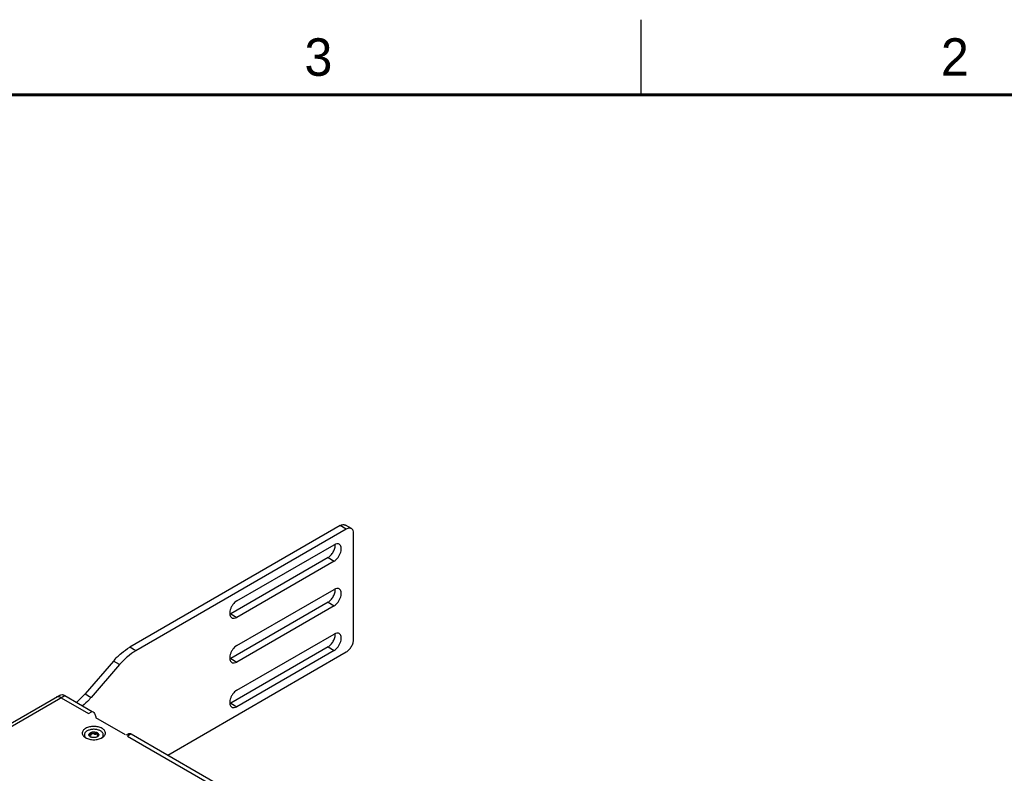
# Model space of a CAD drawing. Header units: inches. Extents: x 0 to 34, y 0 to 22.
# Tile 63 of 71: x 21.4 to 27.9, y 17 to 22. Entities that reach past the tile are written whole.
import ezdxf

# ---------------------------------------------------------------- set-up
doc = ezdxf.new("R2010")
doc.units = ezdxf.units.IN
doc.header["$LTSCALE"] = 1.87
doc.header["$MEASUREMENT"] = 0
doc.layers.get('0').update_dxf_attribs({"linetype": 'CONTINUOUS'})
doc.layers.add('02___PRT_ALL_AXES', color=7, linetype='CONTINUOUS')
doc.styles.add('TEXTSTYLE_2', font='txt')

msp = doc.modelspace()

# ---------------------------------------------------------------- linework, layer by layer
at = {"color": 2, "linetype": 'CONTINUOUS'}
msp.add_line((25.5, 22), (25.5, 21.5), dxfattribs=at)
at = {"color": 3, "linetype": 'CONTINUOUS'}
for p, q in [((23.4954, 18.6265), (22.0914, 17.8158)), ((21.9824, 17.7232), (21.793, 17.5044)), ((21.6344, 17.4788), (21.8171, 17.3733)), ((22.0769, 17.2233), (22.7914, 16.8107))]:
    msp.add_line(p, q, dxfattribs=at)
at = {"color": 7, "linetype": 'CONTINUOUS'}
for p, q in [((23.536, 18.603), (22.132, 17.7923)), ((23.536, 18.603), (23.4954, 18.6265)), ((23.5705, 18.6064), (23.5299, 18.6299)), ((23.5847, 17.8687), (23.5847, 18.5749)), ((22.132, 17.7923), (22.0914, 17.8158)), ((22.345, 17.0966), (23.536, 17.7843)), ((22.023, 17.6997), (21.8336, 17.481)), ((22.023, 17.6997), (21.9824, 17.7232)), ((20.2245, 16.6881), (21.6243, 17.4963)), ((20.2447, 16.6764), (21.6587, 17.4928)), ((21.6587, 17.4928), (21.8414, 17.3874)), ((21.793, 17.5044), (21.8336, 17.481)), ((21.8171, 17.3733), (21.8414, 17.3874)), ((22.0633, 17.2312), (21.8658, 17.3452)), ((21.8195, 17.2345), (21.8203, 17.2367)), ((21.826, 17.221), (21.8253, 17.2211)), ((21.826, 17.221), (21.826, 17.2204)), ((21.8262, 17.238), (21.8262, 17.2316)), ((21.8284, 17.2187), (21.8284, 17.2205)), ((21.8366, 17.2448), (21.8367, 17.244)), ((21.837, 17.2412), (21.8367, 17.244)), ((21.837, 17.2364), (21.837, 17.2412)), ((21.8519, 17.2464), (21.8519, 17.24)), ((21.8662, 17.2442), (21.8662, 17.2378)), ((21.8744, 17.2189), (21.8719, 17.2171)), ((21.8746, 17.2185), (21.8719, 17.2171)), ((21.8771, 17.2207), (21.8744, 17.2189)), ((21.8774, 17.2203), (21.8746, 17.2185)), ((21.8749, 17.2305), (21.8749, 17.2279)), ((21.8812, 17.2295), (21.8812, 17.2242)), ((22.084, 17.239), (22.0669, 17.2291)), ((22.1013, 17.2373), (22.0769, 17.2233)), ((22.1013, 17.2373), (22.8158, 16.8248))]:
    msp.add_line(p, q, dxfattribs=at)
at = {"color": 7, "linetype": 'CONTINUOUS', "const_width": 0.02}
msp.add_lwpolyline([(33.5, 21.5), (0.5, 21.5)], dxfattribs=at)
at = {"color": 7, "linetype": 'CONTINUOUS'}
for centre, radius, start, end in [((21.8278, 17.2447), 0.0438, 228.64486, 230.50017), ((21.8301, 17.2475), 0.0474, 230.51474, 234.82893), ((21.8305, 17.2317), 0.0114, 166.15157, 168.94818), ((21.8719, 17.2493), 0.0497, 305.17568, 307.26846), ((21.8739, 17.2467), 0.0463, 307.2771, 309.98095)]:
    msp.add_arc(centre, radius, start, end, dxfattribs=at)
at = {"color": 3, "linetype": 'CONTINUOUS'}
for points, knots in [([(23.4954, 18.6265), (23.5011, 18.6297), (23.5102, 18.6334), (23.5224, 18.6331), (23.5276, 18.6312), (23.5299, 18.6299)], [0, 0, 0, 0, 0.54772, 0.781557, 1, 1, 1, 1]), ([(21.9824, 17.7232), (21.9988, 17.742), (22.0326, 17.7761), (22.0715, 17.8043), (22.0914, 17.8158)], [0, 0, 0, 0, 0.521134, 1, 1, 1, 1]), ([(21.6344, 17.4788), (21.6319, 17.4802), (21.6232, 17.4846), (21.6126, 17.4864), (21.6058, 17.4846)], [0, 0, 0, 0, 0.285929, 1, 1, 1, 1]), ([(21.7355, 17.4479), (21.7406, 17.4521), (21.7609, 17.4697), (21.7797, 17.489), (21.793, 17.5044)], [0, 0, 0, 0, 0.242842, 1, 1, 1, 1])]:
    msp.add_open_spline(points, degree=3, knots=knots, dxfattribs=at)
at = {"color": 7, "linetype": 'CONTINUOUS'}
for points, knots in [([(23.5705, 18.6064), (23.5682, 18.6077), (23.563, 18.6096), (23.5508, 18.6099), (23.5417, 18.6063), (23.536, 18.603)], [0, 0, 0, 0, 0.218443, 0.45228, 1, 1, 1, 1]), ([(23.5847, 18.5749), (23.5847, 18.5815), (23.5833, 18.5912), (23.577, 18.6015), (23.5727, 18.6051), (23.5705, 18.6064)], [0, 0, 0, 0, 0.547713, 0.781552, 1, 1, 1, 1]), ([(23.536, 17.7843), (23.5429, 17.7883), (23.556, 17.7994), (23.5713, 17.8202), (23.5817, 17.8439), (23.5847, 17.8607), (23.5847, 17.8687)], [0, 0, 0, 0, 0.237241, 0.500006, 0.762768, 1, 1, 1, 1]), ([(22.132, 17.7923), (22.1121, 17.7809), (22.0732, 17.7526), (22.0394, 17.7186), (22.023, 17.6997)], [0, 0, 0, 0, 0.478866, 1, 1, 1, 1]), ([(21.6243, 17.4963), (21.6289, 17.4989), (21.6417, 17.5009), (21.653, 17.4961), (21.6587, 17.4928)], [0, 0, 0, 0, 0.449167, 1, 1, 1, 1]), ([(21.8336, 17.481), (21.8291, 17.4758), (21.8111, 17.4558), (21.7915, 17.4372), (21.7761, 17.4245)], [0, 0, 0, 0, 0.256697, 1, 1, 1, 1]), ([(21.8414, 17.3874), (21.8487, 17.3832), (21.8601, 17.37), (21.8658, 17.3535), (21.8658, 17.3452)], [0, 0, 0, 0, 0.500006, 1, 1, 1, 1]), ([(21.7971, 17.2748), (21.7937, 17.2728), (21.7876, 17.2686), (21.7802, 17.2609), (21.7763, 17.2536), (21.7748, 17.2477), (21.7744, 17.2432), (21.7748, 17.2388), (21.7763, 17.2329), (21.7802, 17.2256), (21.7876, 17.2179), (21.7937, 17.2137), (21.7971, 17.2117)], [0, 0, 0, 0, 0.144785, 0.274307, 0.390807, 0.445907, 0.499989, 0.554071, 0.609173, 0.725678, 0.855208, 1, 1, 1, 1]), ([(21.9062, 17.2117), (21.9096, 17.2137), (21.9158, 17.2179), (21.9231, 17.2256), (21.927, 17.2329), (21.9286, 17.2388), (21.929, 17.2432), (21.9286, 17.2477), (21.927, 17.2536), (21.9231, 17.2609), (21.9158, 17.2686), (21.9061, 17.2753), (21.8943, 17.2807), (21.881, 17.2848), (21.8666, 17.2872), (21.8517, 17.2881), (21.8367, 17.2872), (21.8223, 17.2848), (21.809, 17.2807), (21.8008, 17.2769), (21.7971, 17.2748)], [0, 0, 0, 0, 0.06036, 0.114358, 0.162927, 0.185899, 0.208445, 0.230991, 0.253963, 0.302532, 0.35653, 0.41689, 0.483455, 0.555278, 0.630877, 0.708445, 0.786013, 0.861612, 0.933435, 1, 1, 1, 1]), ([(21.807, 17.2576), (21.8046, 17.2562), (21.8001, 17.2532), (21.7946, 17.2478), (21.7907, 17.2419), (21.7885, 17.2357), (21.7883, 17.2292), (21.7901, 17.2229), (21.7937, 17.2169), (21.797, 17.2135), (21.7989, 17.2118)], [0, 0, 0, 0, 0.149362, 0.285023, 0.408283, 0.522479, 0.632921, 0.745886, 0.866988, 1, 1, 1, 1]), ([(21.7971, 17.2117), (21.8008, 17.2096), (21.809, 17.2058), (21.8223, 17.2017), (21.8367, 17.1992), (21.8517, 17.1984), (21.8666, 17.1992), (21.881, 17.2017), (21.8943, 17.2058), (21.9025, 17.2096), (21.9062, 17.2117)], [0, 0, 0, 0, 0.114159, 0.237333, 0.366983, 0.500006, 0.633028, 0.762676, 0.885846, 1, 1, 1, 1]), ([(21.9037, 17.2111), (21.9058, 17.2129), (21.9095, 17.2166), (21.9134, 17.2231), (21.9151, 17.23), (21.9146, 17.237), (21.9117, 17.2437), (21.9069, 17.2499), (21.9002, 17.2555), (21.8919, 17.2602), (21.8823, 17.2639), (21.8717, 17.2666), (21.8604, 17.2681), (21.8488, 17.2684), (21.8373, 17.2675), (21.8263, 17.2654), (21.8161, 17.2622), (21.8099, 17.2593), (21.807, 17.2576)], [0, 0, 0, 0, 0.054514, 0.103741, 0.14947, 0.19442, 0.241546, 0.293171, 0.350558, 0.413964, 0.482869, 0.556202, 0.63252, 0.710159, 0.787363, 0.862403, 0.933707, 1, 1, 1, 1]), ([(21.8287, 17.2185), (21.8271, 17.2195), (21.8242, 17.2215), (21.8209, 17.2253), (21.8194, 17.2289), (21.8191, 17.2318), (21.8192, 17.2332), (21.8194, 17.2339)], [0, 0, 0, 0, 0.292404, 0.549713, 0.779641, 0.889817, 1, 1, 1, 1]), ([(21.8203, 17.2367), (21.8202, 17.2365), (21.8199, 17.2358), (21.8198, 17.235), (21.8198, 17.2344)], [0, 0, 0, 0, 0.240951, 1, 1, 1, 1]), ([(21.8198, 17.2344), (21.8198, 17.2335), (21.8202, 17.2316), (21.8214, 17.23), (21.8222, 17.2292)], [0, 0, 0, 0, 0.444907, 1, 1, 1, 1]), ([(21.8203, 17.2367), (21.8211, 17.2383), (21.8235, 17.2416), (21.8268, 17.244), (21.8287, 17.2451)], [0, 0, 0, 0, 0.462863, 1, 1, 1, 1]), ([(21.8262, 17.238), (21.826, 17.2383), (21.8253, 17.2387), (21.8243, 17.2391), (21.8233, 17.2392), (21.8222, 17.2389), (21.8211, 17.238), (21.8205, 17.2371), (21.8203, 17.2367)], [0, 0, 0, 0, 0.165468, 0.313412, 0.444096, 0.563129, 0.783865, 1, 1, 1, 1]), ([(21.8217, 17.2298), (21.8222, 17.2303), (21.8236, 17.2313), (21.8253, 17.2317), (21.8262, 17.2316)], [0, 0, 0, 0, 0.450616, 1, 1, 1, 1]), ([(21.8284, 17.2206), (21.8284, 17.2208), (21.8283, 17.2213), (21.8278, 17.2222), (21.8272, 17.2233), (21.8263, 17.2245), (21.8254, 17.2257), (21.824, 17.2273), (21.8229, 17.2285), (21.8222, 17.2292)], [0, 0, 0, 0, 0.057012, 0.149742, 0.271653, 0.410548, 0.5571, 0.705939, 1, 1, 1, 1]), ([(21.8253, 17.2211), (21.8253, 17.2211), (21.8253, 17.2211), (21.8254, 17.2209), (21.8256, 17.2207), (21.826, 17.2204), (21.8264, 17.22), (21.8269, 17.2197), (21.8276, 17.2192), (21.8283, 17.2188), (21.8287, 17.2185)], [0, 0, 0, 0, 0.017902, 0.044777, 0.123689, 0.229366, 0.355395, 0.498057, 0.654557, 1, 1, 1, 1]), ([(21.826, 17.221), (21.8263, 17.2208), (21.8268, 17.2206), (21.8273, 17.2203), (21.8277, 17.2202), (21.828, 17.2202), (21.8282, 17.2202), (21.8284, 17.2203), (21.8284, 17.2205), (21.8284, 17.2206)], [0, 0, 0, 0, 0.379129, 0.535815, 0.667278, 0.771669, 0.85082, 0.917383, 1, 1, 1, 1]), ([(21.8262, 17.238), (21.8268, 17.2374), (21.8281, 17.2364), (21.8298, 17.2353), (21.8313, 17.2348), (21.8324, 17.2346), (21.8334, 17.2347), (21.8341, 17.2349), (21.8344, 17.2351)], [0, 0, 0, 0, 0.270423, 0.527957, 0.650827, 0.769595, 0.885152, 1, 1, 1, 1]), ([(21.8262, 17.2316), (21.8275, 17.2314), (21.8301, 17.2314), (21.8331, 17.2321), (21.835, 17.2332), (21.8361, 17.2342), (21.8368, 17.2352), (21.837, 17.2361), (21.837, 17.2364)], [0, 0, 0, 0, 0.299692, 0.580883, 0.704748, 0.814643, 0.911534, 1, 1, 1, 1]), ([(21.8287, 17.2451), (21.8308, 17.2463), (21.8356, 17.2484), (21.8406, 17.2495), (21.8433, 17.2499)], [0, 0, 0, 0, 0.477388, 1, 1, 1, 1]), ([(21.8601, 17.2137), (21.8573, 17.2133), (21.8517, 17.2128), (21.8433, 17.2135), (21.8356, 17.2153), (21.8308, 17.2173), (21.8287, 17.2185)], [0, 0, 0, 0, 0.261231, 0.522456, 0.772024, 1, 1, 1, 1]), ([(21.8344, 17.2351), (21.8349, 17.2354), (21.8357, 17.2362), (21.8365, 17.2377), (21.8369, 17.2394), (21.837, 17.2406), (21.837, 17.2412)], [0, 0, 0, 0, 0.230953, 0.476952, 0.734871, 1, 1, 1, 1]), ([(21.8433, 17.2499), (21.8425, 17.2498), (21.841, 17.2495), (21.8392, 17.2487), (21.838, 17.2478), (21.8373, 17.247), (21.8368, 17.2459), (21.8366, 17.2452), (21.8366, 17.2448)], [0, 0, 0, 0, 0.255133, 0.504723, 0.627908, 0.750456, 0.873864, 1, 1, 1, 1]), ([(21.837, 17.2387), (21.8371, 17.2389), (21.8376, 17.2393), (21.8386, 17.2399), (21.8401, 17.2404), (21.8421, 17.2409), (21.8442, 17.2412), (21.8463, 17.2414), (21.8485, 17.2414), (21.8502, 17.2411), (21.8513, 17.2406), (21.8518, 17.2402), (21.8519, 17.24)], [0, 0, 0, 0, 0.050181, 0.105945, 0.227112, 0.355925, 0.489248, 0.625169, 0.761617, 0.893487, 0.952466, 1, 1, 1, 1]), ([(21.8433, 17.2499), (21.846, 17.2504), (21.8517, 17.2508), (21.86, 17.2502), (21.8678, 17.2484), (21.8725, 17.2463), (21.8746, 17.2451)], [0, 0, 0, 0, 0.261231, 0.522456, 0.772024, 1, 1, 1, 1]), ([(21.8519, 17.2464), (21.8518, 17.2468), (21.8515, 17.2476), (21.8507, 17.2486), (21.8496, 17.2493), (21.8479, 17.2499), (21.8458, 17.2502), (21.8441, 17.2501), (21.8433, 17.2499)], [0, 0, 0, 0, 0.124252, 0.249241, 0.374987, 0.501039, 0.751829, 1, 1, 1, 1]), ([(21.8519, 17.2464), (21.8521, 17.2456), (21.8525, 17.2439), (21.8537, 17.2416), (21.8552, 17.24), (21.8567, 17.2391), (21.8584, 17.2386), (21.8606, 17.2388), (21.8629, 17.2402), (21.8648, 17.242), (21.8658, 17.2434), (21.8662, 17.2442)], [0, 0, 0, 0, 0.125061, 0.249967, 0.374367, 0.436533, 0.498555, 0.621959, 0.74694, 0.873188, 1, 1, 1, 1]), ([(21.8519, 17.24), (21.8523, 17.2391), (21.8538, 17.2379), (21.856, 17.237), (21.8587, 17.2363), (21.8616, 17.2363), (21.8644, 17.2369), (21.8657, 17.2375), (21.8662, 17.2378)], [0, 0, 0, 0, 0.200285, 0.324188, 0.459287, 0.741052, 0.876435, 1, 1, 1, 1]), ([(21.8719, 17.2171), (21.871, 17.2167), (21.8672, 17.2152), (21.8632, 17.2142), (21.8601, 17.2137)], [0, 0, 0, 0, 0.237717, 1, 1, 1, 1]), ([(21.8746, 17.2451), (21.874, 17.2454), (21.8727, 17.246), (21.8708, 17.2464), (21.8692, 17.2463), (21.8681, 17.2459), (21.867, 17.2452), (21.8664, 17.2446), (21.8662, 17.2442)], [0, 0, 0, 0, 0.229664, 0.470778, 0.597067, 0.727725, 0.862623, 1, 1, 1, 1]), ([(21.8662, 17.2378), (21.8666, 17.238), (21.8676, 17.2382), (21.869, 17.2382), (21.8704, 17.2379), (21.8721, 17.2375), (21.8741, 17.2366), (21.8755, 17.2358), (21.8761, 17.2353)], [0, 0, 0, 0, 0.128492, 0.267704, 0.403469, 0.533795, 0.778037, 1, 1, 1, 1]), ([(21.8746, 17.2451), (21.8765, 17.244), (21.8798, 17.2416), (21.8828, 17.2377), (21.884, 17.2343), (21.8843, 17.2318), (21.884, 17.2293), (21.8834, 17.2277), (21.8831, 17.227)], [0, 0, 0, 0, 0.293058, 0.545587, 0.661032, 0.772791, 0.88456, 1, 1, 1, 1]), ([(21.878, 17.2402), (21.878, 17.2407), (21.8778, 17.2418), (21.877, 17.2431), (21.8759, 17.2442), (21.8751, 17.2448), (21.8746, 17.2451)], [0, 0, 0, 0, 0.260933, 0.50693, 0.75116, 1, 1, 1, 1]), ([(21.8773, 17.2378), (21.8767, 17.2366), (21.8758, 17.2348), (21.8751, 17.2323), (21.8749, 17.2311), (21.8749, 17.2305)], [0, 0, 0, 0, 0.521123, 0.77059, 1, 1, 1, 1]), ([(21.8749, 17.2305), (21.8749, 17.2301), (21.875, 17.2293), (21.8754, 17.2284), (21.8761, 17.2278), (21.877, 17.2277), (21.878, 17.2279), (21.879, 17.2283), (21.8801, 17.2288), (21.8808, 17.2293), (21.8812, 17.2295)], [0, 0, 0, 0, 0.142843, 0.258675, 0.357678, 0.459441, 0.57437, 0.703662, 0.846183, 1, 1, 1, 1]), ([(21.8749, 17.2279), (21.8749, 17.2274), (21.8752, 17.2263), (21.8764, 17.225), (21.8781, 17.2239), (21.8795, 17.2235), (21.8803, 17.2233)], [0, 0, 0, 0, 0.19873, 0.425496, 0.693339, 1, 1, 1, 1]), ([(21.8771, 17.2207), (21.8778, 17.2212), (21.8791, 17.2222), (21.8812, 17.2241), (21.8825, 17.2258), (21.8831, 17.227)], [0, 0, 0, 0, 0.283401, 0.563926, 1, 1, 1, 1]), ([(21.8773, 17.2378), (21.8776, 17.2381), (21.8779, 17.2389), (21.878, 17.2398), (21.878, 17.2402)], [0, 0, 0, 0, 0.51506, 1, 1, 1, 1]), ([(21.8831, 17.227), (21.8825, 17.2257), (21.8808, 17.2232), (21.8786, 17.2213), (21.8774, 17.2203)], [0, 0, 0, 0, 0.472041, 1, 1, 1, 1]), ([(21.8836, 17.2288), (21.8836, 17.2291), (21.8835, 17.2294), (21.8833, 17.2298), (21.8829, 17.2301), (21.8823, 17.2301), (21.8817, 17.2298), (21.8813, 17.2296), (21.8812, 17.2295)], [0, 0, 0, 0, 0.209438, 0.304235, 0.399221, 0.63592, 0.801604, 1, 1, 1, 1]), ([(21.8831, 17.227), (21.8832, 17.2273), (21.8834, 17.2279), (21.8836, 17.2285), (21.8836, 17.2288)], [0, 0, 0, 0, 0.539261, 1, 1, 1, 1]), ([(22.084, 17.239), (22.0864, 17.2404), (22.0927, 17.2414), (22.0984, 17.239), (22.1013, 17.2373)], [0, 0, 0, 0, 0.449167, 1, 1, 1, 1])]:
    msp.add_open_spline(points, degree=3, knots=knots, dxfattribs=at)
at = {"color": 3, "linetype": 'CONTINUOUS'}
msp.add_open_spline([(21.6058, 17.4846), (21.6038, 17.4841), (21.6018, 17.4832), (21.5999, 17.4822)], degree=3, dxfattribs=at)
at = {"layer": '02___PRT_ALL_AXES', "color": 7, "linetype": 'CONTINUOUS'}
for p, q in [((22.8052, 18.1243), (23.4548, 18.4993)), ((23.4142, 18.4132), (23.4548, 18.3898)), ((23.4548, 18.3898), (22.8052, 18.0148)), ((22.8052, 17.8265), (23.4548, 18.2015)), ((23.4548, 18.092), (22.8052, 17.717)), ((23.4142, 18.1155), (23.4548, 18.092)), ((22.7646, 18.0382), (22.8052, 18.0148)), ((22.8052, 17.5287), (23.4548, 17.9038)), ((23.4142, 17.8177), (23.4548, 17.7943)), ((22.7646, 17.7404), (22.8052, 17.717)), ((23.4548, 17.7943), (22.8052, 17.4192)), ((22.7646, 17.4427), (22.8052, 17.4192))]:
    msp.add_line(p, q, dxfattribs=at)
at = {"layer": '02___PRT_ALL_AXES', "color": 3, "linetype": 'CONTINUOUS'}
for p, q in [((23.4142, 18.4132), (22.7646, 18.0382)), ((23.4142, 18.1155), (22.7646, 17.7404)), ((22.7586, 18.0351), (22.7646, 18.0382)), ((23.4142, 17.8177), (22.7646, 17.4427)), ((22.7586, 17.7374), (22.7646, 17.7404)), ((22.7586, 17.4396), (22.7646, 17.4427))]:
    msp.add_line(p, q, dxfattribs=at)
for centre in [(23.4084, 18.4959), (23.4084, 18.1981), (23.4084, 17.9003)]:
    msp.add_arc(centre, 0.0532, 4.8201, 6.81089, dxfattribs=at)
for points in [[(23.4142, 18.4132), (23.4214, 18.4174), (23.4348, 18.4289), (23.4501, 18.4508), (23.46, 18.4752), (23.4621, 18.4924), (23.4614, 18.5003)], [(23.4142, 18.1155), (23.4214, 18.1196), (23.4348, 18.1312), (23.4501, 18.153), (23.46, 18.1774), (23.4621, 18.1946), (23.4614, 18.2026)], [(23.4142, 17.8177), (23.4214, 17.8218), (23.4348, 17.8334), (23.4501, 17.8552), (23.46, 17.8797), (23.4621, 17.8969), (23.4614, 17.9048)]]:
    msp.add_open_spline(points, degree=3, knots=[0, 0, 0, 0, 0.240202, 0.506172, 0.768759, 1, 1, 1, 1], dxfattribs=at)
at = {"layer": '02___PRT_ALL_AXES', "color": 7, "linetype": 'CONTINUOUS'}
for points, knots in [([(23.4883, 18.5026), (23.4861, 18.5039), (23.481, 18.5058), (23.4692, 18.5061), (23.4604, 18.5025), (23.4548, 18.4993)], [0, 0, 0, 0, 0.218442, 0.452279, 1, 1, 1, 1]), ([(23.4548, 18.3898), (23.4652, 18.3958), (23.4788, 18.4093), (23.4919, 18.4306), (23.499, 18.4483), (23.5026, 18.4656), (23.5022, 18.4814), (23.4978, 18.4945), (23.4917, 18.5007), (23.4883, 18.5026)], [0, 0, 0, 0, 0.269575, 0.417096, 0.561794, 0.695792, 0.813343, 0.912949, 1, 1, 1, 1]), ([(23.4883, 18.2049), (23.4861, 18.2061), (23.481, 18.208), (23.4692, 18.2083), (23.4604, 18.2048), (23.4548, 18.2015)], [0, 0, 0, 0, 0.218442, 0.452279, 1, 1, 1, 1]), ([(23.4548, 18.092), (23.4652, 18.098), (23.4788, 18.1116), (23.4919, 18.1329), (23.499, 18.1505), (23.5026, 18.1679), (23.5022, 18.1836), (23.4978, 18.1967), (23.4917, 18.2029), (23.4883, 18.2049)], [0, 0, 0, 0, 0.269575, 0.417096, 0.561794, 0.695792, 0.813343, 0.912949, 1, 1, 1, 1]), ([(22.8052, 18.1243), (22.7949, 18.1183), (22.7813, 18.1047), (22.7682, 18.0834), (22.761, 18.0658), (22.7575, 18.0484), (22.7579, 18.0327), (22.7623, 18.0196), (22.7684, 18.0134), (22.7717, 18.0114)], [0, 0, 0, 0, 0.269575, 0.417096, 0.561794, 0.695792, 0.813343, 0.912949, 1, 1, 1, 1]), ([(22.7717, 18.0114), (22.7739, 18.0102), (22.779, 18.0083), (22.7908, 18.008), (22.7997, 18.0115), (22.8052, 18.0148)], [0, 0, 0, 0, 0.218442, 0.452279, 1, 1, 1, 1]), ([(23.4883, 17.9071), (23.4861, 17.9084), (23.481, 17.9102), (23.4692, 17.9105), (23.4604, 17.907), (23.4548, 17.9038)], [0, 0, 0, 0, 0.218442, 0.452279, 1, 1, 1, 1]), ([(23.4548, 17.7943), (23.4652, 17.8003), (23.4788, 17.8138), (23.4919, 17.8351), (23.499, 17.8527), (23.5026, 17.8701), (23.5022, 17.8859), (23.4978, 17.899), (23.4917, 17.9052), (23.4883, 17.9071)], [0, 0, 0, 0, 0.269575, 0.417096, 0.561794, 0.695792, 0.813343, 0.912949, 1, 1, 1, 1]), ([(22.8052, 17.8265), (22.7949, 17.8205), (22.7813, 17.807), (22.7682, 17.7857), (22.761, 17.768), (22.7575, 17.7507), (22.7579, 17.7349), (22.7623, 17.7218), (22.7684, 17.7156), (22.7717, 17.7137)], [0, 0, 0, 0, 0.269575, 0.417096, 0.561794, 0.695792, 0.813343, 0.912949, 1, 1, 1, 1]), ([(22.7717, 17.7137), (22.7739, 17.7124), (22.779, 17.7105), (22.7908, 17.7102), (22.7997, 17.7138), (22.8052, 17.717)], [0, 0, 0, 0, 0.218442, 0.452279, 1, 1, 1, 1]), ([(22.8052, 17.5287), (22.7949, 17.5227), (22.7813, 17.5092), (22.7682, 17.4879), (22.761, 17.4703), (22.7575, 17.4529), (22.7579, 17.4371), (22.7623, 17.424), (22.7684, 17.4178), (22.7717, 17.4159)], [0, 0, 0, 0, 0.269575, 0.417096, 0.561794, 0.695792, 0.813343, 0.912949, 1, 1, 1, 1]), ([(22.7717, 17.4159), (22.7739, 17.4146), (22.779, 17.4128), (22.7908, 17.4125), (22.7997, 17.416), (22.8052, 17.4192)], [0, 0, 0, 0, 0.218442, 0.452279, 1, 1, 1, 1])]:
    msp.add_open_spline(points, degree=3, knots=knots, dxfattribs=at)

# ---------------------------------------------------------------- texts
at = {"color": 2, "linetype": 'CONTINUOUS', "char_height": 0.25, "width": 0.25, "attachment_point": 1, "line_spacing_factor": 0.9, "style": 'TEXTSTYLE_2'}
for s, insert in [('3', (23.257, 21.8759)), ('2', (27.5025, 21.8762))]:
    msp.add_mtext(s, dxfattribs=dict(at, insert=insert))

doc.saveas('drawing.dxf')
